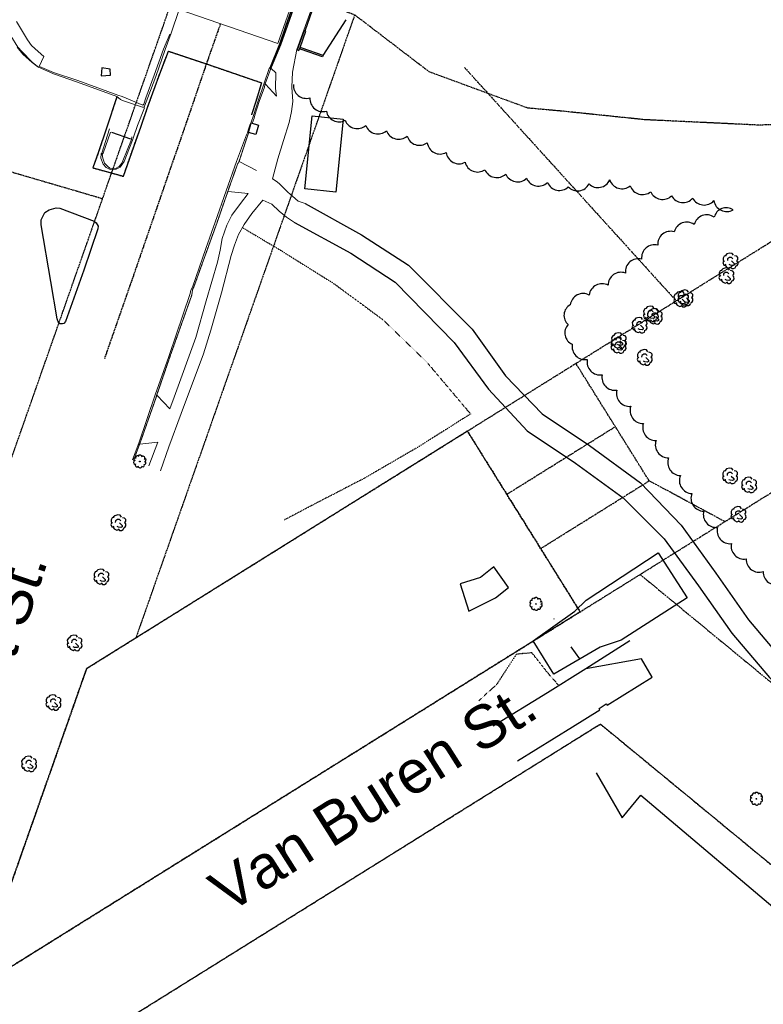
# Model space of a CAD drawing. Extents: x 1608204 to 1613990, y 573372 to 576468.
# Tile 4 of 16: x 1609614 to 1609962, y 574718 to 575180. Entities that reach past the tile are written whole.
import ezdxf

# ---------------------------------------------------------------- set-up
doc = ezdxf.new("R2010")
doc.units = 0
doc.header["$MEASUREMENT"] = 0
for name, pattern in [('CENTER', [2, 1.25, -0.25, 0.25, -0.25]), ('DOT2', [0.125, 0, -0.125]), ('HIDDEN2', [0.1875, 0.125, -0.0625]), ('PHANTOM2', [1.25, 0.625, -0.125, 0.125, -0.125, 0.125, -0.125])]:
    doc.linetypes.add(name, pattern=pattern)
for name, color, linetype in [('V-BRDG', 80, 'Continuous'), ('V-FIG-BLD', 80, 'Continuous'), ('V-FIG-TREELINE', 87, 'Continuous'), ('V-PROP-BNDY', 78, 'PHANTOM2'), ('V-PROP-BNDY-IN RIVER', 1, 'PHANTOM2'), ('V-PROP-LINE', 2, 'PHANTOM2'), ('V-ROAD-CNTR', 1, 'CENTER'), ('V-ROAD-CONC', 16, 'Continuous'), ('V-ROAD-CONC-CURB', 9, 'HIDDEN2'), ('V-ROAD-CONC-EDGE', 80, 'HIDDEN2'), ('V-ROAD-CR', 80, 'DOT2'), ('V-ROAD-CURB-BACK', 194, 'Continuous'), ('V-ROAD-FLNE', 194, 'Continuous'), ('V-SANITARY', 10, 'Continuous'), ('V-SITE-FENC', 80, 'FENCE_CHNLK_S'), ('V-SITE-RTWL', 4, 'STONEWALL'), ('V-SITE-TREE', 87, 'Continuous'), ('V-SITE-VEGE-TREE', 87, 'Continuous'), ('V-SWLK-CONC', 80, 'Continuous')]:
    doc.layers.add(name, color=color, linetype=linetype)
doc.layers.add('V-TXT-STREET NAMES', color=1, linetype='Continuous', plot=False)
doc.styles.get("Standard").update_dxf_attribs({"font": 'arial.ttf'})
doc.linetypes.add('FENCE_CHNLK_S', pattern='A,0.1,-0.1,[133,ltypeshp.shx,S=0.035,R=0,X=-0.035,Y=0],-0.1,0.2', length=0.5)
doc.linetypes.add('STONEWALL', pattern='A,0,-0.0625,[131,AECCLAND,S=1,R=0,X=0,Y=0],-0.06303', length=0.12553)

# ---------------------------------------------------------------- blocks, each defined once
blk = doc.blocks.new('TR12D')
blk.add_circle((0, 0), 0.0167)
for centre, radius, start, end in [((-0.205, -0.049), 0.0894, 100.228, 267.0555), ((-0.205, 0.086), 0.0776, 67.0991, 230.6399), ((-0.107, 0.176), 0.0925, 38.428, 188.0552), ((0.002, 0.188), 0.112, 9.97, 137.0847), ((0.141, 0.151), 0.0988, 320.4226, 114.2658), ((0.218, 0.061), 0.0761, 274.7629, 74.4269), ((-0.125, -0.17), 0.0895, 143.5414, 302.1519), ((0.01, -0.201), 0.0981, 186.2495, 340.4298), ((0.148, -0.18), 0.0704, 211.9529, 38.0471), ((0.216, -0.064), 0.0743, 259.8703, 54.8308)]:
    blk.add_arc(centre, radius, start, end)
blk = doc.blocks.new('SDDOT_TREEDC')
at = {"flags": 128}
for points in [[(-21.9, 0.8), (-24.4, -4.5), (-21.6, -11.6), (-15.6, -12.9)], [(-15.1, 15.2), (-20.5, 14.2), (-23.9, 8.2), (-23.3, 2.6), (-19.5, -1.2)], [(5.8, 16.4), (2.4, 21.4), (-4.5, 22.4), (-13.3, 20.2), (-17.3, 15.8)], [(4.1, 6), (0.3, 9.7), (-5.6, 9.7), (-11, 6), (-11.6, 1.1)], [(0, 0), (7.7, -7.5), (7.6, -11.4), (4.3, -13.2), (-2.8, -12.3), (-6.6, -10.5)], [(15.4, 0.4), (18.3, 4.3), (18.1, 9.8), (14.9, 13.5), (8.8, 14.7)], [(11.5, -14.6), (16, -13.4), (18.8, -8.6), (18.2, -3.3), (14.9, 0)], [(-16.8, -9.2), (-18.1, -12.2), (-14.5, -17.5), (-7.1, -20.9), (-1.5, -18.9)], [(-3.2, -17.5), (0.6, -21.6), (6.2, -21.8), (10.9, -19.3), (12.3, -15.8)]]:
    blk.add_lwpolyline(points, dxfattribs=at)
blk = doc.blocks.new('*U183', base_point=(1609660.326, 574943.676))
at = {"layer": 'V-SITE-TREE', "linetype": 'ByBlock', "lineweight": -2, "xscale": 0.1638418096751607, "yscale": 0.1638418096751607, "zscale": 0.1638418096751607}
blk.add_blockref('SDDOT_TREEDC', (1609660.326, 574943.676), dxfattribs=at)
blk = doc.blocks.new('*U184', base_point=(1609652.351, 574918.319))
at = {"layer": 'V-SITE-TREE', "linetype": 'ByBlock', "lineweight": -2, "xscale": 0.1638418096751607, "yscale": 0.1638418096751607, "zscale": 0.1638418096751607}
blk.add_blockref('SDDOT_TREEDC', (1609652.351, 574918.319), dxfattribs=at)
blk = doc.blocks.new('*U185', base_point=(1609639.765, 574887.272))
at = {"layer": 'V-SITE-TREE', "linetype": 'ByBlock', "lineweight": -2, "xscale": 0.1638418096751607, "yscale": 0.1638418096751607, "zscale": 0.1638418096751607}
blk.add_blockref('SDDOT_TREEDC', (1609639.765, 574887.272), dxfattribs=at)
blk = doc.blocks.new('*U186', base_point=(1609629.856, 574859.359))
at = {"layer": 'V-SITE-TREE', "linetype": 'ByBlock', "lineweight": -2, "xscale": 0.1638418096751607, "yscale": 0.1638418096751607, "zscale": 0.1638418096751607}
blk.add_blockref('SDDOT_TREEDC', (1609629.856, 574859.359), dxfattribs=at)
blk = doc.blocks.new('*U187', base_point=(1609618.396, 574830.55))
at = {"layer": 'V-SITE-TREE', "linetype": 'ByBlock', "lineweight": -2, "xscale": 0.1638418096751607, "yscale": 0.1638418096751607, "zscale": 0.1638418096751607}
blk.add_blockref('SDDOT_TREEDC', (1609618.396, 574830.55), dxfattribs=at)
blk = doc.blocks.new('*U190', base_point=(1609894.909, 575026.8))
at = {"layer": 'V-SITE-TREE', "linetype": 'ByBlock', "lineweight": -2, "xscale": 0.1638418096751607, "yscale": 0.1638418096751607, "zscale": 0.1638418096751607}
blk.add_blockref('SDDOT_TREEDC', (1609894.909, 575026.8), dxfattribs=at)
blk = doc.blocks.new('*U191', base_point=(1609895.129, 575029.1))
at = {"layer": 'V-SITE-TREE', "linetype": 'ByBlock', "lineweight": -2, "xscale": 0.1638418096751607, "yscale": 0.1638418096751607, "zscale": 0.1638418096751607}
blk.add_blockref('SDDOT_TREEDC', (1609895.129, 575029.1), dxfattribs=at)
blk = doc.blocks.new('*U192', base_point=(1609907.222, 575021.241))
at = {"layer": 'V-SITE-TREE', "linetype": 'ByBlock', "lineweight": -2, "xscale": 0.1638418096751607, "yscale": 0.1638418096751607, "zscale": 0.1638418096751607}
blk.add_blockref('SDDOT_TREEDC', (1609907.222, 575021.241), dxfattribs=at)
blk = doc.blocks.new('*U193', base_point=(1609904.839, 575036.324))
at = {"layer": 'V-SITE-TREE', "linetype": 'ByBlock', "lineweight": -2, "xscale": 0.1638418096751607, "yscale": 0.1638418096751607, "zscale": 0.1638418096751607}
blk.add_blockref('SDDOT_TREEDC', (1609904.839, 575036.324), dxfattribs=at)
blk = doc.blocks.new('*U194', base_point=(1609910.108, 575041.649))
at = {"layer": 'V-SITE-TREE', "linetype": 'ByBlock', "lineweight": -2, "xscale": 0.1638418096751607, "yscale": 0.1638418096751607, "zscale": 0.1638418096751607}
blk.add_blockref('SDDOT_TREEDC', (1609910.108, 575041.649), dxfattribs=at)
blk = doc.blocks.new('*U195', base_point=(1609911.915, 575040.482))
at = {"layer": 'V-SITE-TREE', "linetype": 'ByBlock', "lineweight": -2, "xscale": 0.1638418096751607, "yscale": 0.1638418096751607, "zscale": 0.1638418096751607}
blk.add_blockref('SDDOT_TREEDC', (1609911.915, 575040.482), dxfattribs=at)
blk = doc.blocks.new('*U196', base_point=(1609924.339, 575048.575))
at = {"layer": 'V-SITE-TREE', "linetype": 'ByBlock', "lineweight": -2, "xscale": 0.1638418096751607, "yscale": 0.1638418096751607, "zscale": 0.1638418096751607}
blk.add_blockref('SDDOT_TREEDC', (1609924.339, 575048.575), dxfattribs=at)
blk = doc.blocks.new('*U197', base_point=(1609926.287, 575049.222))
at = {"layer": 'V-SITE-TREE', "linetype": 'ByBlock', "lineweight": -2, "xscale": 0.1638418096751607, "yscale": 0.1638418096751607, "zscale": 0.1638418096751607}
blk.add_blockref('SDDOT_TREEDC', (1609926.287, 575049.222), dxfattribs=at)
blk = doc.blocks.new('*U198', base_point=(1609945.584, 575059.551))
at = {"layer": 'V-SITE-TREE', "linetype": 'ByBlock', "lineweight": -2, "xscale": 0.1638418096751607, "yscale": 0.1638418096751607, "zscale": 0.1638418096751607}
blk.add_blockref('SDDOT_TREEDC', (1609945.584, 575059.551), dxfattribs=at)
blk = doc.blocks.new('*U199', base_point=(1609947.445, 575066.5))
at = {"layer": 'V-SITE-TREE', "linetype": 'ByBlock', "lineweight": -2, "xscale": 0.1638418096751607, "yscale": 0.1638418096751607, "zscale": 0.1638418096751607}
blk.add_blockref('SDDOT_TREEDC', (1609947.445, 575066.5), dxfattribs=at)
blk = doc.blocks.new('*U213', base_point=(1609956.191, 574961.412))
at = {"layer": 'V-SITE-TREE', "linetype": 'ByBlock', "lineweight": -2, "xscale": 0.1638418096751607, "yscale": 0.1638418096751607, "zscale": 0.1638418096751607}
blk.add_blockref('SDDOT_TREEDC', (1609956.191, 574961.412), dxfattribs=at)
blk = doc.blocks.new('*U214', base_point=(1609947.271, 574965.626))
at = {"layer": 'V-SITE-TREE', "linetype": 'ByBlock', "lineweight": -2, "xscale": 0.1638418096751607, "yscale": 0.1638418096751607, "zscale": 0.1638418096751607}
blk.add_blockref('SDDOT_TREEDC', (1609947.271, 574965.626), dxfattribs=at)
blk = doc.blocks.new('*U215', base_point=(1609951.195, 574947.615))
at = {"layer": 'V-SITE-TREE', "linetype": 'ByBlock', "lineweight": -2, "xscale": 0.1638418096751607, "yscale": 0.1638418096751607, "zscale": 0.1638418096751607}
blk.add_blockref('SDDOT_TREEDC', (1609951.195, 574947.615), dxfattribs=at)

msp = doc.modelspace()

# ---------------------------------------------------------------- linework, layer by layer
at = {"layer": 'V-BRDG', "lineweight": 0, "flags": 128}
for points in [[(1610036.61, 575850.33), (1610020.44, 575827.96), (1609970.71, 575756.23), (1609923.61, 575683.13), (1609878.91, 575607.67), (1609836.96, 575530.74), (1609797.81, 575452.6), (1609761.54, 575373.36), (1609728.14, 575292.45), (1609697.62, 575210.5), (1609688.39, 575184.52), (1609734.67, 575168.55), (1609743.73, 575194.37), (1609773.64, 575274.42), (1609806.45, 575353.81), (1609841.91, 575431.56), (1609880.21, 575508.02), (1609921.26, 575583.2), (1609964.98, 575656.95), (1610011.27, 575728.97), (1610060.08, 575799.3), (1610076.24, 575821.51), (1610036.61, 575850.33)], [(1609743.62, 575165.64), (1609754.13, 575195.24), (1609784.01, 575275.06), (1609816.73, 575353.95), (1609852.24, 575431.19), (1609890.57, 575507.22), (1609931.49, 575582.12), (1609975.19, 575655.61), (1610021.39, 575727.14), (1610070.17, 575797.13), (1610083.98, 575816.2)]]:
    msp.add_lwpolyline(points, dxfattribs=at)
at = {"layer": 'V-FIG-BLD', "linetype": 'Continuous', "lineweight": -3}
msp.add_polyline3d([(1609883.95, 574826.33, 23.28), (1609896.24, 574805.33, 23.27), (1609904.95, 574815.88, 23.57), (1610049.09, 574693.94, 23.78)], dxfattribs=at)
at = {"layer": 'V-FIG-TREELINE', "linetype": 'Continuous', "flags": 128}
msp.add_lwpolyline([(1609741.94, 575149.28, 0.520567), (1609749.71, 575143.03, 0.520567), (1609757.47, 575136.78, 0.520567), (1609766.25, 575132.52, 0.520567), (1609775.94, 575130.05, 0.520567), (1609785.63, 575127.57, 0.520567), (1609795.31, 575125.1, 0.520567), (1609804.74, 575121.95, 0.520567), (1609813.62, 575117.37, 0.520567), (1609822.5, 575112.79, 0.520567), (1609831.76, 575109.29, 0.520567), (1609841.55, 575107.29, 0.520567), (1609851.34, 575105.29, 0.520567), (1609861.13, 575103.28, 0.520567), (1609870.91, 575101.28, 0.520567), (1609880.64, 575102.64, 0.520567), (1609890.34, 575104.51, 0.520567), (1609899.95, 575101.76, 0.520567), (1609909.56, 575099.01, 0.520567), (1609919.33, 575097.05, 0.520567), (1609929.27, 575095.96, 0.520567), (1609939.18, 575094.8, 0.520567), (1609948.21, 575090.5, 0.520567), (1609939.37, 575087.05, 0.520567), (1609929.97, 575083.62, 0.520567), (1609920.58, 575080.2, 0.520567), (1609912.87, 575073.9, 0.520567), (1609905.3, 575067.37, 0.520567), (1609897.73, 575060.84, 0.520567), (1609889.59, 575055.15, 0.520567), (1609880.71, 575050.54, 0.520567), (1609871.84, 575045.94, 0.520567), (1609870.83, 575036.68, 0.520567), (1609872.8, 575027.41, 0.520567), (1609879.81, 575020.29, 0.520567), (1609886.77, 575013.11, 0.520567), (1609893.67, 575005.9, 0.520567), (1609900.18, 574998.34, 0.520567), (1609906.12, 574990.29, 0.520567), (1609912.05, 574982.25, 0.520567), (1609917.99, 574974.2, 0.520567), (1609923.47, 574965.84, 0.520567), (1609928.85, 574957.41, 0.520567), (1609934.42, 574949.13, 0.520567), (1609940.91, 574941.52, 0.520567), (1609947.4, 574933.91, 0.520567), (1609954.31, 574926.75, 0.520567), (1609962.34, 574920.8, 0.520567), (1609970.37, 574914.84, 0.520567)], format="xyb", dxfattribs=at)
at = {"layer": 'V-PROP-BNDY', "flags": 128}
for points in [[(1609592.02, 574724.53), (1609645, 574875.36), (1609823.54, 574986.76), (1609876.46, 574901.91)], [(1609552.32, 574560.85), (1609588.45, 574663.76), (1609885.96, 574849.29), (1610397.05, 574428.2), (1610884.09, 574189.58), (1610865.43, 574116.74), (1610414.67, 574257.54), (1610420.83, 574275.03), (1610389.68, 574285.98)]]:
    msp.add_lwpolyline(points, close=True, dxfattribs=at)
at = {"layer": 'V-PROP-BNDY', "color": 1, "flags": 128}
for points in [[(1609592.02, 574724.53), (1609645, 574875.36), (1609823.54, 574986.76), (1609876.46, 574901.91)], [(1609552.32, 574560.85), (1609588.45, 574663.76), (1609885.96, 574849.29), (1610397.05, 574428.2), (1610884.09, 574189.58), (1610865.43, 574116.74), (1610414.67, 574257.54), (1610420.83, 574275.03), (1610389.68, 574285.98)]]:
    msp.add_lwpolyline(points, close=True, dxfattribs=at)
at = {"layer": 'V-PROP-BNDY-IN RIVER', "flags": 128}
msp.add_lwpolyline([(1608912.95, 576468.19), (1608961.56, 576391.52), (1608974.35, 576373.42), (1608996.69, 576350.44), (1609072.36, 576273.83), (1609107.5, 576238.72), (1609119.77, 576227.17), (1609163.06, 576189.75), (1609199.49, 576159.13), (1609236.98, 576127.15), (1609290.62, 576081.54), (1609387.58, 575997.69), (1609447.31, 575948.05), (1609476.07, 575926.66), (1609521.66, 575893.16), (1609555.17, 575870.05), (1609603.07, 575836.85), (1609645.11, 575808.28), (1609697.25, 575776.69), (1609780.13, 575728.54), (1609848.76, 575689.58), (1609900.26, 575660.99), (1609959.4, 575625.41), (1609991.96, 575605.97), (1610026.42, 575586.53), (1610101.04, 575545.19), (1610173.16, 575505.56), (1610242.07, 575468.15), (1610366.5, 575403.26), (1610449.44, 575363.52), (1610520.93, 575329.84), (1610588.98, 575297.66), (1610728.83, 575231.73), (1610796, 575200.09), (1610820.41, 575188.43), (1610854.32, 575169.67), (1610887.21, 575151.52), (1610944.7, 575121.19), (1611007.02, 575090.97), (1611067.56, 575063.11), (1611094.43, 575051.69), (1611154.87, 575027.86), (1611193.19, 575010.84), (1611240.54, 574989.75), (1611272.32, 574978.58), (1611291.97, 574972.79), (1611292.26, 574763.27), (1611244.57, 574783.73), (1611217.58, 574795.36), (1611189.15, 574810), (1611172.11, 574817.76), (1611137.29, 574830.71), (1611119.79, 574834.74), (1611106.11, 574834.74), (1611024.51, 574854.72), (1610992.14, 574863.96), (1610947.66, 574877.72), (1610903.52, 574900.4), (1610881.03, 574915.77), (1610867.72, 574925.8), (1610839.83, 574941.91), (1610812.13, 574956.19), (1610753.82, 574987.61), (1610722.84, 575001.33), (1610679.16, 575021.91), (1610643.54, 575043.76), (1610594.42, 575065.14), (1610555.85, 575080.31), (1610529.8, 575088.56, 0.089052), (1610468.71, 575083.2), (1610439.66, 575075.71, -0.137894), (1610393.43, 575075.7), (1610356.18, 575084.53), (1610335.57, 575086.76), (1610307.49, 575092.73), (1610242.56, 575096.06), (1610220.18, 575098.86), (1610187.16, 575099.97), (1610161.08, 575100.86), (1610141.89, 575103.88), (1610131.77, 575105.17), (1610110.36, 575113.63), (1610099.8, 575124.87), (1610076.99, 575135.03), (1609960.61, 575130.21), (1609906.71, 575132.76), (1609868.22, 575136.75), (1609851.78, 575138.24), (1609805.65, 575155.21), (1609770.72, 575181.94), (1609750.99, 575188.97), (1609735.98, 575196.61), (1609675.37, 575220.87), (1609647.79, 575222.19), (1609629.84, 575230.56), (1609591.88, 575226.64), (1609563.43, 575238.38), (1609546.27, 575239.35), (1609529.77, 575239.08), (1609510.65, 575241.74), (1609464.52, 575252.75), (1609448.56, 575256.88), (1609330.4, 575271.88), (1609311.1, 575273.03), (1609241.69, 575266.63), (1609213.8, 575265.47), (1609175.99, 575262.01), (1609154, 575257.78), (1609117.31, 575244.64), (1609087.01, 575233.22), (1609065.7, 575226.12), (1609045.19, 575222.57), (1609015.05, 575216.77), (1609006.44, 575214.35), (1608985.17, 575204.18), (1608968.72, 575197.51), (1608929.29, 575187.02), (1608915.49, 575181.26), (1608886.89, 575166.3), (1608872.98, 575158), (1608855.33, 575141.99), (1608832.34, 575119.34), (1608822.15, 575112.16), (1608806.54, 575099.7), (1608685.19, 575044.97), (1608683.24, 575412.49), (1608740, 575433.51), (1608755.81, 575440), (1608861.96, 575475.98), (1608890.27, 575484.4), (1608899.22, 575487.06), (1608918.81, 575492.89), (1608995.6, 575511.76), (1609070.66, 575525.76), (1609107.26, 575538.52), (1609145.39, 575538.84), (1609158.33, 575538.78), (1609189.07, 575546.19), (1609231.81, 575552.19), (1609242.12, 575552.19), (1609258.37, 575553.21), (1609270.2, 575555.13), (1609301.27, 575558.77), (1609316.76, 575561.37), (1609360.23, 575562.15), (1609397.31, 575595.56, -0.035816), (1609418.58, 575603.35, -0.197867), (1609444.8, 575598.54, 0.729966), (1609446.34, 575598.73), (1609454.77, 575615.98), (1609458.68, 575645.19), (1609454.1, 575673.76, 0.178951), (1609451.67, 575677.77), (1609331.64, 575764.91), (1609253.52, 575826.7), (1609178.24, 575888.42), (1609088.72, 575965.44), (1609039.53, 576010.23), (1608967.05, 576076.93), (1608921.94, 576118.61), (1608880.64, 576156.87), (1608852.63, 576186.08, -0.058106), (1608712.65, 576368.55), (1608676.82, 576431.93), (1608676.82, 576467.76)], format="xyb", dxfattribs=at)
at = {"layer": 'V-PROP-LINE'}
for p, q in [((1609652.44, 575095.65), (1609690.52, 575204.16)), ((1609770.72, 575181.94), (1609668.08, 574889.75)), ((1609652.44, 575095.65), (1609383.38, 575174.38)), ((1609822.25, 575157.21), (1609921.52, 575047.8)), ((1609645, 574875.36), (1610068.02, 575139.16)), ((1609592.02, 574724.53), (1610208.17, 575108.77)), ((1609562.03, 574838.1), (1609652.44, 575095.65)), ((1609908.85, 574963.35), (1609874.46, 575018.51)), ((1609876.46, 574901.91), (1609823.54, 574986.76)), ((1609842.06, 574957.06), (1609892.98, 574988.81)), ((1609857.94, 574931.61), (1609908.85, 574963.35)), ((1609944.34, 574944.24), (1609908.85, 574963.35)), ((1609904.59, 574919.46), (1610433.04, 574484.07)), ((1609645, 574875.36), (1609489.27, 574432.05)), ((1609588.45, 574663.76), (1609885.96, 574849.29)), ((1609885.96, 574849.29), (1610397.05, 574428.2))]:
    msp.add_line(p, q, dxfattribs=at)
at = {"layer": 'V-ROAD-CNTR', "lineweight": -3, "ltscale": 0.4, "flags": 128}
msp.add_lwpolyline([(1609707.66, 575177.54), (1609701.13, 575158.96), (1609691.88, 575131.82), (1609683.49, 575107.69), (1609666.73, 575059.13), (1609653.28, 575020.57)], dxfattribs=at)
at = {"layer": 'V-ROAD-CONC', "linetype": 'Continuous', "lineweight": -3}
for points in [[(1609755.91, 575162.91, 21.48), (1609766.66, 575179.61, 7.64)], [(1609659.16, 575143.48, 27.7), (1609654.3, 575128.86, 27.54), (1609650.58, 575117.63, 27.36), (1609647.87, 575110.2, 27.1), (1609655.32, 575108.16, 27.14), (1609662.21, 575106.21, 27.19), (1609667.99, 575122.75, 27.52), (1609670.56, 575129.77, 27.55), (1609673.7, 575138.92, 27.71), (1609678.77, 575152.97, 27.93), (1609683.33, 575164.91, 28.01), (1609701.13, 575158.96, 27.93), (1609726.98, 575150.11, 27.83), (1609724.45, 575141.75, 27.73), (1609722.33, 575135.13, 27.54)], [(1609651.8, 575153.39, 28.86), (1609656.12, 575153.65, 28.83), (1609656.08, 575156.53, 28.77), (1609652.04, 575157.07, 28.78), (1609651.8, 575153.39, 28.86)], [(1609747.27, 575100.3, 27.79), (1609750.72, 575134.56, 27.86), (1609765.25, 575133.1, 27.8), (1609761.83, 575098.84, 27.78), (1609747.27, 575100.3, 27.79)], [(1609720.87, 575126.8, 28.01), (1609722.18, 575131.37, 28.06), (1609725.58, 575130.14, 28.15), (1609724.31, 575125.91, 28.02), (1609720.87, 575126.8, 28.01)], [(1609665.64, 575123.68, 27.94), (1609656.75, 575126.81, 27.94)], [(1609747.41, 575093.46, 28.1), (1609773.93, 575078.77, 28.54), (1609795.91, 575064.54, 28.52), (1609825.82, 575034.58, 28.46), (1609841.48, 575012.68, 28.4), (1609858.68, 574994.74, 28.55), (1609880.89, 574979.87, 27.94), (1609904.78, 574962.49, 27.58), (1609923.83, 574942.55, 27.14), (1609940.12, 574920.07, 27), (1609955.49, 574898.24, 27.06), (1609972.43, 574877.95, 27.29), (1609990.7, 574859.45, 27.21), (1610011.52, 574842.33, 27.09), (1610033.71, 574825.13, 27.05), (1610054.66, 574808.48, 26.87), (1610076.88, 574791.22, 26.88), (1610098.46, 574774.64, 26.86), (1610118.95, 574758.58, 26.83), (1610140.27, 574742.04, 26.74), (1610162.05, 574724.49, 26.78), (1610183.49, 574707.85, 26.75)], [(1609628.13, 575056.92, 27.22), (1609623.57, 575083.45, 27.36), (1609623.62, 575085.76, 27.37), (1609625.3, 575089.31, 27.32), (1609627.46, 575090.45, 27.26), (1609630.68, 575091.44, 27.28), (1609632.35, 575091.25, 27.19), (1609648.48, 575085.13, 27.4), (1609649.41, 575084.39, 27.51), (1609650.36, 575082.85, 27.52), (1609650.18, 575081.58, 27.51), (1609643.61, 575062.25, 27.4), (1609635.02, 575038.05, 27.07), (1609634.28, 575037.12, 27.05), (1609633.58, 575037.01, 27.06), (1609632.38, 575037.08, 27.03), (1609631.6, 575037.94, 27.02), (1609631.09, 575039.36, 27.05), (1609628.13, 575056.92, 27.22)], [(1609742.44, 575084.59, 28.22), (1609768.86, 575070.14, 28.74), (1609789.75, 575056.49, 28.68), (1609817.38, 575028.24, 28.6), (1609833.5, 575006.37, 28.42), (1609851.64, 574986.83, 28.67), (1609874.35, 574971.62, 28.36), (1609896.65, 574955.37, 27.81), (1609915.85, 574936.12, 27.03), (1609932.03, 574914.12, 27.05), (1609947.59, 574891.84, 27.3), (1609965.33, 574871.14, 27.38), (1609983.78, 574852.17, 27.33), (1610005.6, 574834.23, 27.15), (1610027.39, 574817.25, 27.03), (1610049.38, 574800.27, 27.06), (1610070.82, 574783.38, 26.96), (1610092.06, 574766.75, 27.02), (1610112.79, 574750.55, 26.95), (1610134.4, 574733.63, 26.87), (1610156.13, 574716.82, 26.83)], [(1609820.2, 574915.04, 24.25), (1609824.23, 574902.27, 24.53), (1609836.7, 574908.42, 25.1), (1609842.89, 574913.35, 25.1), (1609835.97, 574923.08, 24.48), (1609829.77, 574918.02, 24.47), (1609820.2, 574915.04, 24.25)], [(1609899.83, 574888.32, 23.24), (1609879.12, 574875.2, 22.9), (1609861.22, 574863.86, 22.52), (1609835.63, 574848.23, 22.13)], [(1609847.11, 574831.96, 22.28), (1609872.81, 574847.93, 22.21), (1609885.77, 574855.98, 22.67), (1609885.41, 574856.64, 22.67), (1609888.75, 574858.8, 22.84), (1609889.12, 574858.19, 22.81), (1609910.31, 574871.31, 23.68), (1609905.26, 574879.8, 23.51), (1609879.12, 574875.2, 22.9)]]:
    msp.add_polyline3d(points, dxfattribs=at)
at = {"layer": 'V-ROAD-CONC-CURB', "lineweight": 18, "flags": 128}
msp.add_lwpolyline([(1609720.88, 575126.42), (1609720.36, 575124.99), (1609716.51, 575113.29), (1609715.75, 575111.88), (1609711.7, 575100.56), (1609711.23, 575099.16), (1609706.15, 575084.6), (1609695.3, 575054.36), (1609694.65, 575052.96), (1609694.27, 575050.48), (1609684.03, 575021.48), (1609677.81, 575003.33), (1609677.55, 575002.52), (1609670.2, 574981.59), (1609669.77, 574980.49), (1609667.01, 574972.95)], dxfattribs=at)
at = {"layer": 'V-ROAD-CONC-EDGE', "lineweight": -3, "elevation": 27.7, "flags": 128}
msp.add_lwpolyline([(1609659.16, 575143.48), (1609654.3, 575128.86), (1609650.58, 575117.63), (1609647.87, 575110.2), (1609655.32, 575108.16), (1609662.21, 575106.21), (1609667.99, 575122.75), (1609670.56, 575129.77), (1609673.7, 575138.92), (1609678.77, 575152.97), (1609683.33, 575164.91), (1609701.13, 575158.96), (1609726.98, 575150.11), (1609724.45, 575141.75), (1609722.33, 575135.13)], dxfattribs=at)
at = {"layer": 'V-ROAD-CR', "linetype": 'DOT2', "lineweight": -3}
for points in [[(1609718.22, 575082.07, 27.18), (1609735.59, 575071.75, 26.96), (1609760.81, 575055.99, 26.58), (1609784.38, 575038.64, 26.39), (1609804.52, 575019.08, 26), (1609825.05, 574994.74, 25.94), (1609800.12, 574978.99, 26.41), (1609774.96, 574964.42, 26.56), (1609748.83, 574950.9, 26.1), (1609737.63, 574944.95, 25.87)], [(1609866.19, 574867.7, 22.51), (1609861.42, 574873.1, 22.86), (1609853.84, 574882.71, 23.07), (1609846.55, 574882.02, 22.87), (1609837.32, 574867.89, 22.96), (1609828.91, 574860.15, 22.82)]]:
    msp.add_polyline3d(points, dxfattribs=at)
at = {"layer": 'V-ROAD-CURB-BACK', "linetype": 'Continuous', "lineweight": 18}
for points in [[(1609622.89, 575157.7, 28.5), (1609629.48, 575154.91, 28.5), (1609640.87, 575151.13, 28.34), (1609659.6, 575144.3, 28.31), (1609661.6, 575143.59, 28.34), (1609671.4, 575139.57, 28.26), (1609671.73, 575140, 28.28), (1609672.69, 575142.96, 28.34), (1609676.72, 575153.67, 28.43), (1609681.08, 575165.86, 28.64), (1609683.93, 575172.88, 28.85)], [(1609731.31, 575156.77, 28.48), (1609728.77, 575149.61, 28.42), (1609728.58, 575149.11, 28.39), (1609728.39, 575148.06, 27.98), (1609725.98, 575141.28, 27.77), (1609723.8, 575134.86, 27.59), (1609723.53, 575133.57, 28.18), (1609722.85, 575131.45, 28.11)], [(1609656.23, 575126.97, 27.96), (1609652.69, 575117.02, 27.77), (1609652.29, 575116.38, 27.77), (1609652.51, 575114.72, 27.76), (1609653.37, 575112.38, 27.73), (1609654.91, 575110.76, 27.72), (1609655.9, 575110.09, 27.7), (1609658.46, 575109.92, 27.77), (1609660.23, 575110.88, 27.83), (1609661.43, 575112.42, 27.85), (1609662.02, 575113.45, 27.89), (1609665.96, 575123.46, 27.96), (1609666.24, 575124.76, 27.58)], [(1609720.88, 575126.42, 27.97), (1609720.36, 575124.99, 28), (1609716.51, 575113.29, 27.66), (1609715.75, 575111.88, 27.26), (1609711.7, 575100.56, 26.89), (1609711.23, 575099.16, 27.21), (1609706.15, 575084.6, 26.85), (1609695.3, 575054.36, 26.63), (1609694.65, 575052.96, 26.57), (1609694.27, 575050.48, 26.52), (1609684.03, 575021.48, 26.2), (1609677.81, 575003.33, 25.98), (1609677.55, 575002.52, 25.74), (1609670.2, 574981.59, 25.46), (1609669.77, 574980.49, 25.86), (1609667.01, 574972.95, 25.83)]]:
    msp.add_polyline3d(points, dxfattribs=at)
at = {"layer": 'V-ROAD-FLNE', "lineweight": 18}
for points in [[(1609612.44, 575166.73, 28.29), (1609615.05, 575163.5, 28.23), (1609619.46, 575159.58, 28.09), (1609622.14, 575157.61, 28.08), (1609629.45, 575154.3, 27.98), (1609640.65, 575150.44, 27.91), (1609659.21, 575143.62, 27.71), (1609660.78, 575142.33, 27.74), (1609661.75, 575141.78, 27.81), (1609671.13, 575138.64, 27.74), (1609671.89, 575138.62, 27.67), (1609672.18, 575139.12, 27.75), (1609673.74, 575143.16, 27.82), (1609677.41, 575153.1, 27.9), (1609681.86, 575165.7, 28.06), (1609684.64, 575173.37, 28.28), (1609688.39, 575184.52, 0)], [(1609730.73, 575157.22, 27.97), (1609725.38, 575141.55, 27.73), (1609723.29, 575134.7, 27.55), (1609722.11, 575131.69, 27.45), (1609721.65, 575130.65, 27.36), (1609720.81, 575127.93, 27.22), (1609720.48, 575126.56, 27.33), (1609719.93, 575125.6, 27.39), (1609715.34, 575113.16, 27.2), (1609710.44, 575099.34, 26.81), (1609705.31, 575084.73, 26.47), (1609700.95, 575072.36, 26.36), (1609694.64, 575054.27, 26.18), (1609693.85, 575052.83, 26.17), (1609693.48, 575051.17, 26.17), (1609683.49, 575021.65, 25.74), (1609677.16, 575003.73, 25.57), (1609669.38, 574981.06, 25.41), (1609666.44, 574973.24, 25.43)], [(1609655.73, 575128.44, 27.59), (1609652.08, 575117.14, 27.35), (1609651.84, 575116.73, 27.34), (1609651.66, 575114.79, 27.26), (1609652.71, 575111.87, 27.22), (1609654.15, 575110.35, 27.22), (1609655.98, 575109.36, 27.19), (1609658.78, 575109.51, 27.25), (1609660.77, 575110.52, 27.3), (1609661.51, 575111.53, 27.37), (1609662.5, 575113.1, 27.38), (1609666.52, 575123.14, 27.5), (1609667.02, 575124.54, 27.53), (1609668.81, 575130, 27.59), (1609672.05, 575138.4, 27.7)]]:
    msp.add_polyline3d(points, dxfattribs=at)
at = {"layer": 'V-SANITARY'}
msp.add_line((1609876.35, 574879.86, 22.63), (1609872.26, 574885.55, 23), dxfattribs=at)
at = {"layer": 'V-SANITARY', "linetype": 'Continuous', "lineweight": -3}
for centre in [(1609864.2, 574898.64, 0.38), (1609866.05, 574895.75, 22.66)]:
    msp.add_circle(centre, 0.005, dxfattribs=at)
at = {"layer": 'V-SITE-FENC', "linetype": 'FENCE_CHNLK_S', "lineweight": -3}
msp.add_polyline3d([(1609913.08, 574929.56, 26.55), (1609926.61, 574908.43, 27.18), (1609895.71, 574888.59, 23.3), (1609885.81, 574885.33, 22.93), (1609864.18, 574872.6, 22.56), (1609854.43, 574888.28, 22.65), (1609874.03, 574902.19, 24.16), (1609879.3, 574907.35, 24.65), (1609913.08, 574929.56, 26.55)], dxfattribs=at)
at = {"layer": 'V-SITE-RTWL', "linetype": 'Continuous', "flags": 128}
for points in [[(1609744.53, 575194.1), (1609738.47, 575176.99), (1609735.37, 575168.28), (1609730.96, 575156.95)], [(1609730.96, 575156.95), (1609731.39, 575156.79), (1609736.03, 575168.09), (1609739.32, 575177.35), (1609745.19, 575193.85)], [(1609747.42, 575174.46), (1609752, 575187.52)], [(1609747.86, 575174.32), (1609746.98, 575174.6), (1609743.7, 575165.5), (1609744.57, 575165.18), (1609745.16, 575166.59), (1609747.86, 575174.32)], [(1609755.87, 575162.94), (1609746.1, 575166.26), (1609745.16, 575166.59), (1609744.97, 575165.99), (1609745.76, 575165.69)], [(1609755.87, 575162.94), (1609755.66, 575162.27), (1609745.76, 575165.69)]]:
    msp.add_lwpolyline(points, dxfattribs=at)
at = {"layer": 'V-SWLK-CONC', "lineweight": 18}
for points in [[(1609607.14, 575176.48, 28.82), (1609602.63, 575173.51, 28.85), (1609595.23, 575169.22, 29), (1609593.9, 575168.26, 29.01), (1609593.68, 575167.54, 29.03), (1609593.3, 575166.67, 29.02), (1609593.58, 575166.03, 29), (1609593.98, 575165.3, 29.02), (1609594.69, 575164.76, 28.99), (1609595.4, 575164.15, 28.95), (1609596.07, 575164.37, 28.97), (1609597.21, 575164.81, 28.89), (1609609.38, 575172.13, 28.77), (1609612.7, 575166.77, 28.3), (1609614.52, 575164.76, 28.32), (1609619.46, 575159.69, 28.49), (1609622.5, 575157.28, 28.47)], [(1609612.01, 575178.91, 28.85), (1609617.27, 575170.2, 28.74), (1609619.16, 575167.52, 28.76), (1609622.21, 575164.72, 28.82), (1609624.89, 575162.41, 28.64), (1609622.75, 575157.72, 28.5)], [(1609747.41, 575093.46, 28.1), (1609744.23, 575094.6, 28.03), (1609741.55, 575096.92, 27.81), (1609739.42, 575098.79, 27.7), (1609735.32, 575102.82, 27.53), (1609733.81, 575103.91, 27.66), (1609732.12, 575105.04, 27.68), (1609734.65, 575114.46, 27.72), (1609737.39, 575122.98, 27.86), (1609740.05, 575131.46, 28.01), (1609741.03, 575136.7, 28.14), (1609741.69, 575141.34, 28.25), (1609741.26, 575147.98, 28.33), (1609741.52, 575155.06, 28.48), (1609743.62, 575165.64, 28.85)], [(1609728.89, 575149.49, 28.42), (1609733.99, 575143.85, 28.15), (1609733.59, 575147.41, 28.24), (1609733.78, 575154.73, 28.47), (1609731.56, 575156.73, 28.48)], [(1609724.63, 575108.89, 27.43), (1609716.56, 575113.1, 27.66)], [(1609711.34, 575099.17, 27.18), (1609720.78, 575098.11, 27.45), (1609717.2, 575093.42, 27.24), (1609713.06, 575088, 27.12), (1609710.68, 575083.23, 27.09), (1609708.61, 575077.11, 27.19), (1609707.57, 575071.59, 27.14), (1609706.29, 575065.89, 27.14), (1609700.97, 575047.87, 27.03), (1609696.22, 575030.63, 26.76), (1609686.04, 575002.62, 26.49), (1609683.97, 574997.17, 26.43), (1609677.99, 575003.39, 25.97)], [(1609679.62, 574968.05, 26.37), (1609683.5, 574979.25, 26.43), (1609689.34, 574994.98, 26.51), (1609699.78, 575022.93, 26.83), (1609703.16, 575034.08, 26.95), (1609708.22, 575051.56, 27.19), (1609712.82, 575069.12, 27.33), (1609714.26, 575073.86, 27.32), (1609716.23, 575078.92, 27.21), (1609718.86, 575083.58, 27.21), (1609722.53, 575088.73, 27.27), (1609727.66, 575095.01, 27.52), (1609731.79, 575093.11, 27.68), (1609735.23, 575089.9, 27.87), (1609738.71, 575087.03, 28.05), (1609742.44, 575084.59, 28.22)], [(1609669.95, 574980.53, 25.84), (1609678.34, 574981.58, 26.31), (1609674.2, 574970.34, 26.26)]]:
    msp.add_polyline3d(points, dxfattribs=at)

# ---------------------------------------------------------------- block references
at = {"layer": 'V-SITE-TREE', "xscale": 10, "yscale": 10, "zscale": 10}
for p in [(1609669.89, 574972.47), (1609959.14, 574814.23)]:
    msp.add_blockref('TR12D', p, dxfattribs=at)
at = {"layer": 'V-SITE-TREE', "xscale": 10, "yscale": 10, "zscale": 10, "rotation": 8.537736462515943e-07}
msp.add_blockref('TR12D', (1609855.75, 574905.61), dxfattribs=at)
at = {"layer": 'V-SITE-VEGE-TREE'}
for name, p in [('*U199', (1609947.45, 575066.5)), ('*U198', (1609945.58, 575059.55)), ('*U196', (1609924.34, 575048.57)), ('*U197', (1609926.29, 575049.22)), ('*U194', (1609910.11, 575041.65)), ('*U195', (1609911.92, 575040.48)), ('*U193', (1609904.84, 575036.32)), ('*U191', (1609895.13, 575029.1)), ('*U190', (1609894.91, 575026.8)), ('*U192', (1609907.22, 575021.24)), ('*U214', (1609947.27, 574965.63)), ('*U213', (1609956.19, 574961.41)), ('*U215', (1609951.2, 574947.61)), ('*U183', (1609660.33, 574943.68)), ('*U184', (1609652.35, 574918.32)), ('*U185', (1609639.76, 574887.27)), ('*U186', (1609629.86, 574859.36)), ('*U187', (1609618.4, 574830.55))]:
    msp.add_blockref(name, p, dxfattribs=at)

# ---------------------------------------------------------------- texts
at = {"layer": 'V-TXT-STREET NAMES'}
for s, rotation, p in [('SE 1st St.', 71.1688, (1609586.84, 574808.14)), ('Van Buren St.', 32.3885, (1609711.18, 574760.02))]:
    msp.add_text(s, height=20, rotation=rotation, dxfattribs=at).set_placement(p)

doc.saveas('drawing.dxf')
